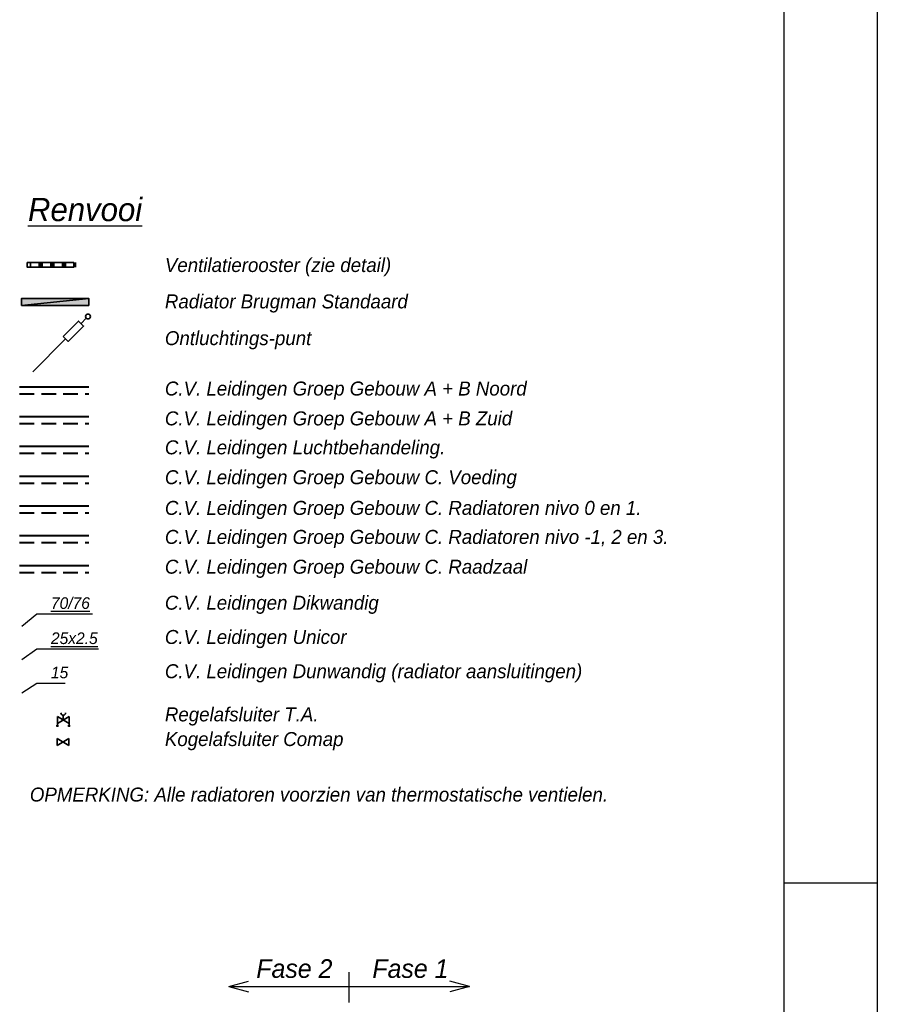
# Model space of a CAD drawing. Header units: millimetres. Extents: x -13501 to 278776, y 0 to 252300.
# Tile 24 of 132: x 116179 to 134600, y 27151 to 48293. Entities that reach past the tile are written whole.
import ezdxf
from ezdxf.enums import TextEntityAlignment as Align

# ---------------------------------------------------------------- set-up
doc = ezdxf.new("R2010")
doc.units = ezdxf.units.MM
doc.header["$LTSCALE"] = 100
doc.linetypes.add('B0703', pattern=[4.6875, 3.125, -1.5625])
doc.layers.get('0').update_dxf_attribs({"linetype": 'CONTINUOUS'})
for name, color, linetype in [('SCHERMER_KADER', 7, 'CONTINUOUS'), ('SCHERMER_ONDERHOEK', 7, 'CONTINUOUS'), ('WL-opmerking', 5, 'CONTINUOUS'), ('WT-tekst', 7, 'CONTINUOUS')]:
    doc.layers.add(name, color=color, linetype=linetype)
for name, color, linetype, lineweight in [('WL56cv-groep AB-Noord-A', 72, 'CONTINUOUS', 40), ('WL56cv-groep AB-Noord-R', 72, 'B0703', 40), ('WL56cv-groep AB-Zuid-A', 5, 'CONTINUOUS', 40), ('WL56cv-groep AB-Zuid-R', 5, 'B0703', 40), ('WL56cv-groep C0+1-A', 6, 'CONTINUOUS', 40), ('WL56cv-groep C0+1-R', 6, 'B0703', 40), ('WL56cv-groep C2+3-A', 140, 'CONTINUOUS', 40), ('WL56cv-groep C2+3-R', 140, 'B0703', 40), ('WL56cv-groep LBK-A', 1, 'CONTINUOUS', 40), ('WL56cv-groep LBK-R', 1, 'B0703', 40), ('WL56cv-groep raadzaal-A', 40, 'CONTINUOUS', 40), ('WL56cv-groep raadzaal-R', 40, 'B0703', 40)]:
    doc.layers.add(name, color=color, linetype=linetype, lineweight=lineweight)
for name, color, linetype, lineweight, true_color in [('WL56cv-groep voeding C-A', 7, 'CONTINUOUS', 40, 0x00a529), ('WL56cv-groep voeding C-R', 7, 'B0703', 40, 0x00a529), ('WL56cv-symbool', 7, 'CONTINUOUS', 35, 0x00a529), ('WL57vent-symbool', 7, 'CONTINUOUS', 35, 0x00a529)]:
    doc.layers.add(name, color=color, linetype=linetype, lineweight=lineweight, true_color=true_color)
doc.styles.add('B-01', font='GOTHICI.TTF')
doc.styles.add('cg omega', font='GOTHICI.TTF', dxfattribs={"width": 1.32})
doc.styles.add('CG OMEGA BOLD', font='GOTHICBI.TTF', dxfattribs={"width": 1.32})
doc.dimstyles.new('schermer1-100', dxfattribs={"dimscale": 100, "dimtxt": 2, "dimasz": 2, "dimexe": 1, "dimexo": 1, "dimgap": 1, "dimtad": 1, "dimdec": 0, "dimzin": 0, "dimdsep": 46, "dimtxsty": 'B-01', "dimblk1": 'OBLIQUE', "dimblk2": 'OBLIQUE', "dimsah": 1, "dimcen": -3, "dimdle": 1, "dimclrd": 256, "dimclre": 256, "dimclrt": 256, "dimadec": 0, "dimazin": 0, "dimtfac": 0.75, "dimtdec": 0, "dimtmove": 0, "dimatfit": 1, "dimldrblk": 'NONE', "dimfxl": 1, "dimtvp": 1.5, "dimtolj": 1, "dimtzin": 0, "dimlwd": -1, "dimlwe": -1, "dimarcsym": 0})

# ---------------------------------------------------------------- blocks, each defined once
blk = doc.blocks.new('1350x840')
at = {"layer": 'SCHERMER_KADER', "color": 8, "linetype": 'Continuous'}
for p, q in [((-1316, 821), (-1316, 0)), ((0, 0), (0, 821))]:
    blk.add_line(p, q, dxfattribs=at)
at = {"layer": 'SCHERMER_KADER', "color": 9}
for p, q in [((-1316, 287.5), (-1326, 287.5)), ((10, 287.5), (0, 287.5))]:
    blk.add_line(p, q, dxfattribs=at)
at = {"layer": 'SCHERMER_ONDERHOEK', "style": 'B-01'}
for tag, p in [('WIJZA', (-161.01, 168.4)), ('WIJZG', (-75.51, 168.4)), ('OMSCHRIJVINGA', (-161.01, 162)), ('OMSCHRIJVINGG', (-75.51, 162)), ('WIJZB', (-161.01, 155.6)), ('WIJZH', (-75.51, 155.6)), ('OMSCHRIJVINGB', (-161.01, 149.2)), ('OMSCHRIJVINGH', (-75.51, 149.2)), ('WIJZC', (-161.01, 142.8)), ('WIJZI', (-75.51, 142.8)), ('OMSCHRIJVINGC', (-161.01, 136.4)), ('OMSCHRIJVINGI', (-75.51, 136.4)), ('WIJZD', (-161.01, 130)), ('WIJZJ', (-75.51, 130)), ('OMSCHRIJVINGD', (-161.01, 123.6)), ('OMSCHRIJVINGJ', (-75.51, 123.6)), ('WIJZE', (-161.01, 117.2)), ('WIJZK', (-75.51, 117.2)), ('OMSCHRIJVINGE', (-161.01, 110.8)), ('OMSCHRIJVINGK', (-75.51, 110.8)), ('WIJZF', (-161.01, 104.4)), ('WIJZL', (-75.51, 104.4)), ('OMSCHRIJVINGF', (-161.01, 98)), ('OMSCHRIJVINGL', (-75.51, 98))]:
    blk.add_attdef(tag, text='', height=1.8, dxfattribs=at).set_placement(p, align=Align.MIDDLE_LEFT)
at = {"layer": 'SCHERMER_ONDERHOEK', "style": 'cg omega', "oblique": 15, "width": 1.32}
blk.add_attdef('STATUS', (-179.5, 76.8), '', height=3.5, dxfattribs=at)
at = {"layer": 'SCHERMER_ONDERHOEK', "width": 1.32}
for tag, height, style, p in [('BENAMING', 2.34, 'CG OMEGA BOLD', (-161.26, 58)), ('BENAMING2', 2.34, 'CG OMEGA BOLD', (-161.26, 51.6)), ('BETREFT', 2.34, 'CG OMEGA BOLD', (-161.26, 45.2)), ('SCHAAL', 1.8, 'cg omega', (-161.26, 38.8)), ('DATUM', 1.8, 'cg omega', (-161.26, 26)), ('NR', 1.8, 'cg omega', (-125.23, 19.6)), ('A?', 1.8, 'cg omega', (-72.69, 19.6)), ('DD', 1.8, 'cg omega', (-125.23, 13.2)), ('TEKNR.', 2.34, 'CG OMEGA BOLD', (-72.69, 13.2))]:
    blk.add_attdef(tag, text='', height=height, dxfattribs=dict(at, style=style)).set_placement(p, align=Align.MIDDLE_LEFT)
blk = doc.blocks.new('D1')
for p, q in [((2.5, 1.5), (-2.5, -1.5)), ((-2.5, 1.5), (2.5, -1.5)), ((-2.5, -1.5), (-2.5, 1.5)), ((2.5, -1.5), (2.5, 1.5))]:
    blk.add_line(p, q)
blk = doc.blocks.new('D2')
for p, q in [((2.5, 1.5), (-2.5, -1.5)), ((-2.5, 1.5), (2.5, -1.5)), ((-2.5, -1.5), (-2.5, 1.5)), ((0, 0), (0, 1.99)), ((2.5, -1.5), (2.5, 1.5)), ((-3, -2.5), (-2, -2.5)), ((-2.5, -1.5), (-2.5, -3)), ((2, -2.5), (3, -2.5)), ((2.5, -1.5), (2.5, -3))]:
    blk.add_line(p, q)
blk.add_arc((0, 3), 1.01, 180, 0)
blk = doc.blocks.new('_OBLIQUE')
at = {"color": 0, "linetype": 'ByBlock'}
blk.add_line((-0.5, -0.5), (0.5, 0.5), dxfattribs=at)
blk = doc.blocks.new('H10')
blk.add_hatch(color=256).paths.add_polyline_path([(-720, -75), (720, -75), (720, 75), (-720, 75)])
blk.add_line((720, 75), (-720, -75))
blk.add_lwpolyline([(-720, -75), (720, -75), (720, 75), (-720, 75)], close=True)
blk = doc.blocks.new('e9')
for p, q in [((1150, 1152), (1037, 1040)), ((0, 0), (707, 707))]:
    blk.add_line(p, q)
blk.add_lwpolyline([(653, 761), (761, 653), (1093, 985), (985, 1093)], close=True)
blk.add_circle((1187, 1189), 52.2)
blk = doc.blocks.new('renvooi')
at = {"layer": 'WL57vent-symbool'}
h = blk.add_hatch(dxfattribs=at)
h.set_pattern_fill('PLAST', color=256, scale=1000, angle=90, style=0)
h.set_pattern_definition([(90, (58911.9, -63645), (-250, 2e-14), []), (90, (58880.66, -63645), (-250, 2e-14), []), (90, (58849.4, -63645), (-250, 2e-14), [])])
h.paths.add_polyline_path([(1507, -1785), (1507, -1885), (507, -1885), (507, -1785)])
at = {"layer": 'WL56cv-groep AB-Noord-A'}
blk.add_line((287, -4454), (1775, -4454), dxfattribs=at)
at = {"layer": 'WL56cv-groep AB-Noord-R'}
blk.add_line((287, -4604), (1775, -4604), dxfattribs=at)
at = {"layer": 'WL56cv-groep AB-Zuid-A'}
blk.add_line((287, -5093), (1775, -5093), dxfattribs=at)
at = {"layer": 'WL56cv-groep AB-Zuid-R'}
blk.add_line((287, -5243), (1775, -5243), dxfattribs=at)
at = {"layer": 'WL56cv-groep C0+1-A'}
blk.add_line((287, -7011), (1775, -7011), dxfattribs=at)
at = {"layer": 'WL56cv-groep C0+1-R'}
blk.add_line((287, -7161), (1775, -7161), dxfattribs=at)
at = {"layer": 'WL56cv-groep C2+3-A'}
blk.add_line((287, -7650), (1775, -7650), dxfattribs=at)
at = {"layer": 'WL56cv-groep C2+3-R'}
blk.add_line((287, -7800), (1775, -7800), dxfattribs=at)
at = {"layer": 'WL56cv-groep LBK-A'}
blk.add_line((287, -5732), (1775, -5732), dxfattribs=at)
at = {"layer": 'WL56cv-groep LBK-R'}
blk.add_line((287, -5882), (1775, -5882), dxfattribs=at)
at = {"layer": 'WL56cv-groep raadzaal-A'}
blk.add_line((287, -8289), (1775, -8289), dxfattribs=at)
at = {"layer": 'WL56cv-groep raadzaal-R'}
blk.add_line((287, -8439), (1775, -8439), dxfattribs=at)
at = {"layer": 'WL56cv-groep voeding C-A'}
blk.add_line((287, -6372), (1775, -6372), dxfattribs=at)
at = {"layer": 'WL56cv-groep voeding C-R'}
blk.add_line((287, -6522), (1775, -6522), dxfattribs=at)
at = {"layer": 'WL57vent-symbool'}
blk.add_lwpolyline([(1450, -1785), (1450, -1885), (450, -1885), (450, -1785)], close=True, dxfattribs=at)
at = {"layer": 'WL56cv-symbool'}
for name, p in [('H10', (1050, -2630)), ('e9', (568, -4134))]:
    blk.add_blockref(name, p, dxfattribs=at)
at = {"layer": 'WL56cv-symbool', "xscale": 50, "yscale": 50, "zscale": 50}
for name, p in [('D2', (1222, -11607)), ('D1', (1218, -12082))]:
    blk.add_blockref(name, p, dxfattribs=at)
at = {"layer": 'WL-opmerking', "style": 'B-01'}
blk.add_text('OPMERKING: Alle radiatoren voorzien van thermostatische ventielen.', height=300, dxfattribs=at).set_placement((506, -13359))
at = {"layer": 'WT-tekst', "style": 'B-01'}
for s, height, p in [('%%uRenvooi%%u', 500, (466, -897)), ('Ventilatierooster (zie detail)', 300, (3407, -1989)), ('Radiator Brugman Standaard', 300, (3407, -2770)), ('Ontluchtings-punt', 300, (3407, -3559)), ('C.V. Leidingen Groep Gebouw A + B Noord', 300, (3407, -4641)), ('C.V. Leidingen Groep Gebouw A + B Zuid', 300, (3407, -5282)), ('C.V. Leidingen Luchtbehandeling.', 300, (3407, -5904)), ('C.V. Leidingen Groep Gebouw C. Voeding', 300, (3407, -6545)), ('C.V. Leidingen Groep Gebouw C. Radiatoren nivo 0 en 1.', 300, (3407, -7204)), ('C.V. Leidingen Groep Gebouw C. Radiatoren nivo -1, 2 en 3.', 300, (3407, -7827)), ('C.V. Leidingen Groep Gebouw C. Raadzaal', 300, (3407, -8467)), ('C.V. Leidingen Dikwandig', 300, (3407, -9240)), ('C.V. Leidingen Unicor', 300, (3407, -9976)), ('C.V. Leidingen Dunwandig (radiator aansluitingen)', 300, (3407, -10711)), ('Regelafsluiter T.A.', 300, (3407, -11638)), ('Kogelafsluiter Comap', 300, (3407, -12168))]:
    blk.add_text(s, height=height, dxfattribs=at).set_placement(p)
at = {"layer": 'WT-tekst', "char_height": 250, "attachment_point": 7, "style": 'B-01'}
for s, insert in [('{\\L70/76}', (959, -9227)), ('{\\L25x2.5}', (959, -9981)), ('15', (959, -10716))]:
    blk.add_mtext(s, dxfattribs=dict(at, insert=insert))
at = {"layer": 'WT-tekst', "has_arrowhead": 0, "annotation_type": 0, "has_hookline": 1, "hookline_direction": 0}
for points, text_width in [([(331, -9591), (659, -9327), (859, -9327)], 894), ([(331, -10307), (659, -10081), (859, -10081)], 1021), ([(331, -11024), (659, -10816), (859, -10816)], 304)]:
    blk.add_leader(points, dimstyle='schermer1-100', dxfattribs=dict(at, text_width=text_width))

msp = doc.modelspace()

# ---------------------------------------------------------------- linework, layer by layer
at = {"layer": 'WT-tekst'}
for p, q in [((123254, 27189), (123254, 27843)), ((120669, 27532), (121092, 27644)), ((120669, 27532), (125839, 27532)), ((120669, 27532), (121092, 27420)), ((125839, 27532), (125416, 27644)), ((125839, 27532), (125416, 27420))]:
    msp.add_line(p, q, dxfattribs=at)

# ---------------------------------------------------------------- block references
at = {"xscale": 100, "yscale": 100, "zscale": 100}
for p in [(132600, 1000), (266200, 1000)]:
    msp.add_blockref('1350x840', p, dxfattribs=at)
at = {"layer": 'WL56cv-symbool'}
msp.add_blockref('renvooi', (115891, 44864), dxfattribs=at)

# ---------------------------------------------------------------- texts
at = {"layer": 'WT-tekst', "style": 'B-01'}
for s, p in [('Fase 2', (121261, 27718)), ('Fase 1', (123754, 27718))]:
    msp.add_text(s, height=400, dxfattribs=at).set_placement(p)

doc.saveas('drawing.dxf')
